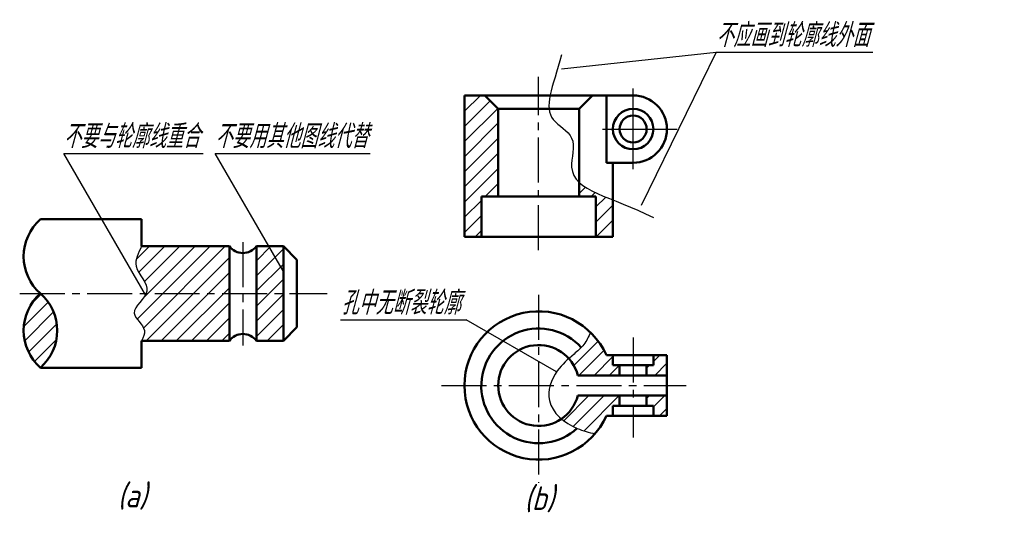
# Model space of a CAD drawing. Header units: millimetres. Extents: x 1131 to 1277, y 123 to 196.
import ezdxf

# ---------------------------------------------------------------- set-up
doc = ezdxf.new("R2010")
doc.units = ezdxf.units.MM
doc.header["$LTSCALE"] = 0.7
doc.linetypes.add('CENTER2', pattern=[28.575, 19.05, -3.175, 3.175, -3.175])
for name, color, linetype in [('剖面线层', 7, 'Continuous'), ('尺寸层', 221, 'Continuous'), ('细实线层', 7, 'Continuous')]:
    doc.layers.add(name, color=color, linetype=linetype)
for name, color, linetype, lineweight in [('文字层', 227, 'Continuous', 20), ('点画线层', 3, 'CENTER2', 25), ('粗实线层', 7, 'Continuous', 50)]:
    doc.layers.add(name, color=color, linetype=linetype, lineweight=lineweight)
doc.styles.add('工程斜体', font='gbeitc.shx', dxfattribs={"bigfont": 'gbcbig.shx'})

# ---------------------------------------------------------------- blocks, each defined once
blk = doc.blocks.new('eerr')
at = {"layer": '剖面线层', "ltscale": 0.5}
h = blk.add_hatch(dxfattribs=at)
h.set_pattern_fill('ANSI31', scale=0.5, style=0)
h.set_pattern_definition([(45, (-1205.3822, -151.9396), (-1.122532, 1.122532), [])])
edge = h.paths.add_edge_path()
edge.add_spline(control_points=[(21.73, 17.77), (19.58, 18.63), (17.81, 19.37), (16.73, 20.39)], knot_values=[18.739284, 18.739284, 18.739284, 18.739284, 23.499586, 23.499586, 23.499586, 23.499586], degree=3, periodic=0)
edge.add_line((16.73, 20.39), (16.73, 18.29))
edge.add_line((16.73, 18.29), (19.22, 18.29))
edge.add_line((19.22, 18.29), (19.22, 12.29))
edge.add_line((19.22, 12.29), (21.73, 12.29))
edge.add_line((21.73, 12.29), (21.73, 17.77))
h.paths.add_polyline_path([(4.73, 31.29), (2.73, 33.29), (-0.27, 33.29), (-0.27, 12.29), (2.24, 12.29), (2.24, 18.29), (4.73, 18.29)])
edge = h.paths.add_edge_path()
edge.add_line((20.77, -14.23), (21.73, -14.23))
edge.add_line((21.73, -14.23), (21.73, -12.73))
edge.add_line((21.73, -12.73), (22.73, -12.73))
edge.add_line((22.73, -12.73), (22.73, -11.23))
edge.add_line((22.73, -11.23), (16.54, -11.23))
edge.add_arc((10.73, -9.73), 6, 304.4097, 345.5225, ccw=False)
edge.add_spline(control_points=[(14.12, -14.68), (14.81, -15.26), (16.5, -16.25), (18.2, -16.69), (19.08, -16.88)], knot_values=[19.007701, 19.007701, 19.007701, 19.007701, 21.554162, 24.287736, 24.287736, 24.287736, 24.287736], degree=3, periodic=0)
edge.add_arc((10.73, -9.73), 11, 319.4049, 335.8523)
edge = h.paths.add_edge_path()
edge.add_line((22.73, -8.23), (22.73, -6.73))
edge.add_line((22.73, -6.73), (21.73, -6.73))
edge.add_line((21.73, -6.73), (21.73, -5.23))
edge.add_line((21.73, -5.23), (20.77, -5.23))
edge.add_arc((10.73, -9.73), 11, 24.1477, 45.8449)
edge.add_spline(control_points=[(18.39, -1.83), (18.15, -2.48), (17.53, -3.69), (16.23, -4.86), (15.46, -5.52), (15.21, -5.74)], knot_values=[3.517451, 3.517451, 3.517451, 3.517451, 5.613661, 7.65454, 8.655212, 8.655212, 8.655212, 8.655212], degree=3, periodic=0)
edge.add_arc((10.73, -9.73), 6, 14.4775, 41.6836, ccw=False)
edge.add_line((16.54, -8.23), (22.73, -8.23))
h.paths.add_polyline_path([(29.73, -5.23), (27.73, -5.23), (27.73, -6.73), (26.73, -6.73), (26.73, -8.23), (29.73, -8.23)])
h.paths.add_polyline_path([(27.73, -14.23), (29.73, -14.23), (29.73, -11.23), (26.73, -11.23), (26.73, -12.73), (27.73, -12.73)])
h = blk.add_hatch(dxfattribs=at)
h.set_pattern_fill('ANSI31', scale=0.5, style=0)
h.set_pattern_definition([(45, (-1166.8157, -154.0803), (-1.122532, 1.122532), [])])
h.paths.add_polyline_path([(-63.11, 3.91, 0.452647), (-63.11, -7.09, 0.452647)])
edge = h.paths.add_edge_path()
edge.add_spline(control_points=[(-48.11, 10.91), (-48.62, 9.92), (-49.79, 7.61), (-46.95, 5.32), (-47.39, 4.02), (-47.44, 3.91)], knot_values=[0, 0, 0, 0, 3.071271, 7.100198, 7.466116, 7.466116, 7.466116, 7.466116], degree=3, periodic=0)
edge.add_line((-47.44, 3.91), (-35.11, 3.91))
edge.add_line((-35.11, 3.91), (-35.11, 10.91))
edge.add_line((-35.11, 10.91), (-48.11, 10.91))
edge = h.paths.add_edge_path()
edge.add_spline(control_points=[(-47.44, 3.91), (-47.88, 2.92), (-50.55, 1.09), (-47.19, -1.09), (-47.88, -2.58), (-48.11, -3.09)], knot_values=[7.466116, 7.466116, 7.466116, 7.466116, 10.843665, 13.824398, 15.378236, 15.378236, 15.378236, 15.378236], degree=3, periodic=0)
edge.add_line((-48.11, -3.09), (-35.11, -3.09))
edge.add_line((-35.11, -3.09), (-35.11, 3.91))
edge.add_line((-35.11, 3.91), (-47.44, 3.91))
h.paths.add_polyline_path([(-31.11, 3.91), (-27.11, 3.91), (-27.11, 10.91), (-31.11, 10.91)])
h.paths.add_polyline_path([(-31.11, -3.09), (-27.11, -3.09), (-27.11, 3.91), (-31.11, 3.91)])
at = {"layer": '尺寸层', "color": 7, "ltscale": 0.5}
for p, q in [((14.13, 37.23), (37.04, 39.68)), ((37.04, 39.68), (25.92, 16.98)), ((37.04, 39.68), (60.23, 39.68)), ((-47.55, 3.7), (-59.66, 24.68)), ((-59.66, 24.68), (-38.98, 24.68)), ((-27.11, 7.16), (-37.23, 24.68)), ((-37.23, 24.68), (-14.26, 24.68)), ((-18.62, 0), (0, 0)), ((13.38, -7.72), (0, 0))]:
    blk.add_line(p, q, dxfattribs=at)
at = {"layer": '点画线层', "color": 7, "ltscale": 0.5}
for p, q in [((10.73, 10.36), (10.73, 36.05)), ((-33.11, 11.53), (-33.11, -3.78)), ((-66.18, 3.91), (-20.63, 3.91)), ((10.73, 3.73), (10.73, -24.14)), ((24.73, -2.62), (24.73, -17.45)), ((20.77, -5.23), (24.73, -5.23)), ((-3.67, -9.73), (32.58, -9.73)), ((20.77, -14.23), (24.73, -14.23))]:
    blk.add_line(p, q, dxfattribs=at)
at = {"layer": '粗实线层', "color": 7, "ltscale": 0.5}
for p, q in [((-0.27, 12.29), (-0.27, 33.29)), ((-0.27, 33.29), (24.73, 33.29)), ((2.73, 33.29), (4.73, 31.29)), ((16.73, 31.29), (18.73, 33.29)), ((20.77, 23.29), (20.77, 33.29)), ((4.73, 18.29), (4.73, 31.29)), ((4.73, 31.29), (16.73, 31.29)), ((16.73, 18.29), (16.73, 31.29)), ((24.73, 23.29), (20.77, 23.29)), ((21.73, 23.29), (21.73, 12.29)), ((2.24, 12.29), (2.24, 18.29)), ((2.24, 18.29), (10.73, 18.29)), ((19.22, 18.29), (10.73, 18.29)), ((19.22, 12.29), (19.22, 18.29)), ((-63.11, 14.91), (-48.11, 14.91)), ((-48.11, 14.91), (-48.11, 10.91)), ((-0.27, 12.29), (10.73, 12.29)), ((21.73, 12.29), (10.73, 12.29)), ((-48.11, 10.91), (-35.11, 10.91)), ((-35.11, 10.91), (-35.11, -3.09)), ((-31.11, 10.91), (-27.11, 10.91)), ((-31.11, 10.91), (-31.11, -3.09)), ((-25.11, 8.91), (-27.11, 10.91)), ((-27.11, 10.91), (-27.11, -3.09)), ((-25.11, 8.91), (-25.11, -1.09)), ((-25.11, -1.09), (-27.11, -3.09)), ((-48.11, -3.09), (-48.11, -7.09)), ((-35.11, -3.09), (-48.11, -3.09)), ((-27.11, -3.09), (-31.11, -3.09)), ((20.77, -5.23), (29.73, -5.23)), ((21.73, -5.23), (21.73, -6.73)), ((27.73, -5.23), (27.73, -6.73)), ((29.73, -5.23), (29.73, -14.23)), ((-63.11, -7.09), (-48.11, -7.09)), ((21.73, -6.73), (24.73, -6.73)), ((22.73, -6.73), (22.73, -8.23)), ((27.73, -6.73), (24.73, -6.73)), ((26.73, -6.73), (26.73, -8.23)), ((29.73, -8.23), (16.54, -8.23)), ((29.73, -11.23), (16.54, -11.23)), ((22.73, -12.73), (22.73, -11.23)), ((26.73, -12.73), (26.73, -11.23)), ((21.73, -14.23), (21.73, -12.73)), ((21.73, -12.73), (24.73, -12.73)), ((27.73, -12.73), (24.73, -12.73)), ((27.73, -14.23), (27.73, -12.73)), ((29.73, -14.23), (20.77, -14.23))]:
    blk.add_line(p, q, dxfattribs=at)
for radius in [3, 2]:
    blk.add_circle((24.73, 28.29), radius, dxfattribs=at)
for centre, radius, start, end in [((24.73, 28.29), 5, 270, 90), ((-58.28, 9.41), 7.32, 131.2926, 228.7074), ((-33.11, 12.41), 2.5, 216.8699, 323.1301), ((-58.28, -1.59), 7.32, 131.2926, 228.7074), ((-67.94, -1.59), 7.32, 311.2926, 48.7074), ((10.73, -9.73), 11, 24.1477, 335.8523), ((10.73, -9.79), 8.5, 42.1939, 312.241), ((-33.11, -4.59), 2.5, 36.8699, 143.1301), ((10.73, -9.73), 6, 14.4775, 345.5225)]:
    blk.add_arc(centre, radius, start, end, dxfattribs=at)
at = {"layer": '细实线层', "color": 251, "ltscale": 0.5}
for p, q in [((24.73, 22.33), (24.73, 34.32)), ((20.19, 28.29), (31.25, 28.29))]:
    blk.add_line(p, q, dxfattribs=at)
at = {"layer": '细实线层', "color": 7, "ltscale": 0.5}
for points, knots in [([(14.13, 39.29), (12.77, 34.39), (10.72, 30.11), (16.77, 27.29), (13.76, 19.26), (21.5, 18.35), (27.73, 15.18)], [0, 0, 0, 0, 7.638665, 11.501352, 15.833164, 27.488376, 27.488376, 27.488376, 27.488376]), ([(18.39, -1.83), (18.15, -2.48), (17.53, -3.69), (15.6, -5.43), (13.03, -7.53), (11.26, -12.66), (15.44, -15.97), (18.2, -16.69), (19.08, -16.88)], [3.517451, 3.517451, 3.517451, 3.517451, 5.613661, 7.65454, 11.162832, 15.708304, 21.554162, 24.287736, 24.287736, 24.287736, 24.287736])]:
    blk.add_open_spline(points, degree=3, knots=knots, dxfattribs=at)
blk.add_spline([(-48.11, 10.91), (-48.91, 7.95), (-47.33, 4.24), (-49.2, 1), (-47.71, -1.58), (-48.11, -3.09)], degree=3, dxfattribs=at)
at = {"layer": '文字层', "color": 7, "ltscale": 0.5, "char_height": 3.5, "attachment_point": 1, "style": '工程斜体'}
for s, insert, width in [('不应画到轮廓线外面', (37.03, 43.96), 25.0168), ('不要与轮廓线重合', (-59.68, 28.96), 21.4336), ('不要用其他图线代替', (-37.24, 28.96), 22.9814), ('孔中无断裂轮廓', (-18.52, 4.28), 22.9814), ('(a)', (-51.67, -24.3), 6.9931), ('(b)', (8.6, -24.69), 6.9931)]:
    blk.add_mtext(s, dxfattribs=dict(at, insert=insert, width=width))

msp = doc.modelspace()

# ---------------------------------------------------------------- block references
at = {"layer": '粗实线层', "color": 7}
msp.add_blockref('eerr', (1197.4, 151.94), dxfattribs=at)

doc.saveas('drawing.dxf')
